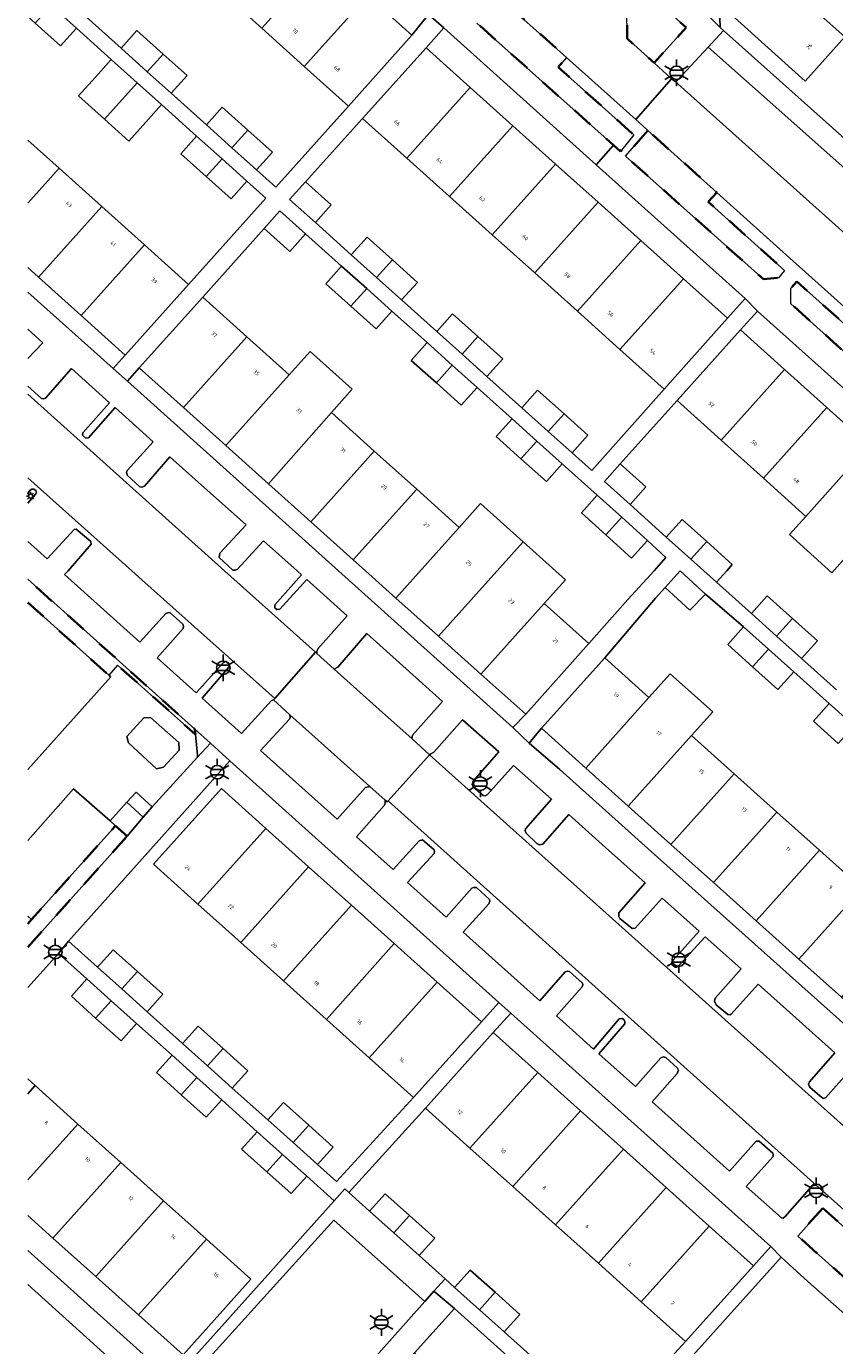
# Model space of a CAD drawing. Extents: x 105780 to 185197, y 477999 to 525027.
# Tile 59 of 256: x 105780 to 105857, y 478927 to 479051. Entities that reach past the tile are written whole.
import ezdxf
from ezdxf.enums import TextEntityAlignment as Align

# ---------------------------------------------------------------- set-up
doc = ezdxf.new("R2010")
doc.units = 0
doc.linetypes.add('XX-HIDDEN', pattern=[4, 2, -2])
for name, color, linetype, lineweight in [('B-GV-GR-MATERIAALGRENS-G', 252, 'XX-HIDDEN', 35), ('B-RO-IE-MEUBILAIR_WEGMEUBILAIR-S', 252, 'Continuous', 25), ('B-XX-KG-KADASTRAAL_BEBOUWING-G', 252, 'Continuous', 20), ('B1-WE-OG-BEBOUWING-T18', 7, 'Continuous', 18), ('B1-WE-OG-TERREIN_ERF-GV', 252, 'Continuous', 18), ('B1-WE-VH-VERHARDING_ASFALT-GV', 252, 'Continuous', 18), ('B1-WE-VH-VERHARDING_BETONSTRAATSTEEN-GV', 252, 'Continuous', 18), ('B1-WE-VH-VERHARDING_TEGEL-GV', 252, 'Continuous', 18)]:
    doc.layers.add(name, color=color, linetype=linetype, lineweight=lineweight)
doc.styles.add('NLCS-ISO', font='NLCS-ISO.ttf')
doc.styles.add('NLCS-ISO-M200-T18', font='NLCS-ISO.ttf', dxfattribs={"height": 0.36})

# ---------------------------------------------------------------- blocks, each defined once
blk = doc.blocks.new('B-SIE-WEG_LICHTMAST-SO')
at = {"ltscale": 0.1}
for p, q in [((0, 1.27), (0, 2.53)), ((-1.1, 0.63), (-2.19, 1.27)), ((1.1, 0.63), (2.19, 1.27)), ((-1.1, -0.63), (-2.19, -1.27)), ((0, -1.27), (0, -2.53)), ((1.1, -0.63), (2.19, -1.27))]:
    blk.add_line(p, q, dxfattribs=at)
at = {"flags": 128}
for points in [[(-1.16, 0.5), (1.16, 0.5)], [(-1.16, -0.5), (1.16, -0.5)]]:
    blk.add_lwpolyline(points, dxfattribs=at)
at = {"ltscale": 0.1}
blk.add_circle((0, 0), 1.27, dxfattribs=at)
at = {"style": 'NLCS-ISO'}
blk.add_attdef('TYPE', text='', height=1.8, dxfattribs=at).set_placement((0, 2.53), align=Align.BOTTOM_CENTER)

msp = doc.modelspace()

# ---------------------------------------------------------------- linework, layer by layer
at = {"layer": 'B-GV-GR-MATERIAALGRENS-G', "flags": 128}
for points in [[(105824.242, 479054.868), (105822.925, 479053.332), (105822.918, 479051.708), (105835.812, 479040.184), (105836.468, 479039.597), (105837.747, 479041.145), (105830.588, 479047.565), (105831.389, 479048.459)], [(105838.677, 479054.921), (105837.089, 479053.11), (105837.101, 479050.243), (105839.653, 479047.944), (105842.683, 479051.297)], [(105839.061, 479041.577), (105836.961, 479039.157), (105849.975, 479027.525), (105851.4, 479027.654), (105851.978, 479028.344), (105844.766, 479034.831), (105845.569, 479035.723)], [(105868.92, 479014.805), (105861.169, 479021.732), (105860.369, 479020.837), (105853.136, 479027.3), (105852.577, 479026.675), (105852.568, 479025.207), (105866.03, 479013.114), (105867.535, 479013.183)], [(105855.571, 478939.818), (105853.219, 478937.178), (105867.126, 478924.776), (105868.784, 478924.911), (105870.305, 478926.647), (105862.093, 478933.988)]]:
    msp.add_lwpolyline(points, close=True, dxfattribs=at)
for points in [[(105780.506, 478996.998), (105788.145, 478990.151), (105788.965, 478991.096), (105796.342, 478984.546), (105796.297, 478985.026), (105780.506, 478999.19)], [(105789.895, 478974.95), (105788.795, 478975.92), (105780.858, 478967.062), (105780.506, 478966.669)], [(105780.506, 478964.446), (105789.895, 478974.95)]]:
    msp.add_lwpolyline(points, dxfattribs=at)
at = {"layer": 'B-RO-IE-MEUBILAIR_WEGMEUBILAIR-S'}
for points in [[(105780.524, 479007.05), (105780.374, 479007.05)], [(105780.491, 479007.333), (105780.597, 479007.227)], [(105780.491, 479006.767), (105780.597, 479006.873)], [(105780.774, 479007.45), (105780.774, 479007.3)], [(105780.774, 479006.8), (105780.774, 479006.65)], [(105780.951, 479007.227), (105781.057, 479007.333)], [(105780.951, 479006.873), (105781.057, 479006.767)], [(105781.174, 479007.05), (105781.024, 479007.05)]]:
    msp.add_lwpolyline(points, dxfattribs=at)
msp.add_circle((105780.774, 479007.05), 0.2, dxfattribs=at)
at = {"layer": 'B-XX-KG-KADASTRAAL_BEBOUWING-G', "flags": 128}
for points in [[(105808.587, 479057.914), (105804.564, 479061.523), (105798.574, 479054.844), (105802.598, 479051.236)], [(105854.581, 479060.432), (105850.971, 479056.407), (105857.667, 479050.402), (105859.13, 479049.09), (105862.741, 479053.115), (105861.278, 479054.427)], [(105812.611, 479054.306), (105808.587, 479057.914), (105802.598, 479051.236), (105806.621, 479047.628)], [(105850.971, 479056.407), (105847.229, 479052.233), (105853.923, 479046.229), (105857.667, 479050.402)], [(105816.78, 479050.567), (105812.611, 479054.306), (105806.621, 479047.628), (105810.805, 479043.876)], [(105782.713, 479053.36), (105781.216, 479051.693), (105783.599, 479049.557), (105785.094, 479051.226)], [(105789.312, 479049.343), (105791.793, 479047.116), (105793.289, 479048.784), (105790.809, 479051.01)], [(105793.289, 479048.784), (105791.793, 479047.116), (105794.059, 479045.081), (105795.557, 479046.749)], [(105822.291, 479045.624), (105818.121, 479049.363), (105812.115, 479042.694), (105816.3, 479038.942)], [(105788.385, 479048.276), (105786.89, 479046.607), (105785.302, 479044.834), (105787.764, 479042.628), (105790.851, 479046.066)], [(105790.851, 479046.066), (105787.764, 479042.628), (105790.054, 479040.577), (105791.641, 479042.349), (105793.136, 479044.018)], [(105826.317, 479042.014), (105822.291, 479045.624), (105816.3, 479038.942), (105820.326, 479035.333)], [(105797.371, 479042.109), (105799.791, 479039.937), (105801.291, 479041.602), (105798.868, 479043.776)], [(105801.291, 479041.602), (105799.791, 479039.937), (105802.112, 479037.854), (105803.609, 479039.522)], [(105830.343, 479038.404), (105826.317, 479042.014), (105820.326, 479035.333), (105824.353, 479031.724)], [(105796.45, 479041.048), (105794.955, 479039.379), (105797.361, 479037.222), (105798.854, 479038.893)], [(105798.854, 479038.893), (105797.361, 479037.222), (105799.698, 479035.127), (105801.193, 479036.796)], [(105834.368, 479034.794), (105830.343, 479038.404), (105824.353, 479031.724), (105828.379, 479028.115)], [(105806.728, 479036.722), (105805.231, 479035.055), (105807.664, 479032.872), (105809.161, 479034.539)], [(105791.514, 479030.781), (105787.486, 479034.391), (105781.506, 479027.723), (105785.533, 479024.112)], [(105802.821, 479032.329), (105805.253, 479030.148), (105806.747, 479031.816), (105804.314, 479033.999)], [(105838.394, 479031.185), (105834.368, 479034.794), (105828.379, 479028.115), (105832.405, 479024.506)], [(105811.058, 479029.826), (105813.444, 479027.686), (105814.938, 479029.354), (105812.555, 479031.493)], [(105842.419, 479027.575), (105838.394, 479031.185), (105832.405, 479024.506), (105836.431, 479020.896)], [(105795.688, 479027.04), (105791.514, 479030.781), (105785.533, 479024.112), (105789.709, 479020.366)], [(105810.143, 479028.771), (105808.649, 479027.104), (105811.018, 479024.981), (105812.512, 479026.646)], [(105814.938, 479029.354), (105813.444, 479027.686), (105815.807, 479025.566), (105817.303, 479027.231)], [(105846.589, 479023.836), (105842.419, 479027.575), (105836.431, 479020.896), (105840.617, 479017.144)], [(105812.512, 479026.646), (105811.018, 479024.981), (105813.4, 479022.846), (105814.892, 479024.512)], [(105801.186, 479022.09), (105797.024, 479025.824), (105791.037, 479019.149), (105795.198, 479015.416)], [(105819.125, 479022.594), (105821.522, 479020.444), (105823.022, 479022.111), (105820.624, 479024.263)], [(105851.965, 479019.005), (105847.813, 479022.734), (105841.828, 479016.063), (105845.985, 479012.327)], [(105805.197, 479018.491), (105801.186, 479022.09), (105795.198, 479015.416), (105799.211, 479011.816)], [(105818.207, 479021.536), (105816.71, 479019.866), (105819.089, 479017.733), (105820.586, 479019.401)], [(105823.022, 479022.111), (105821.522, 479020.444), (105823.861, 479018.346), (105825.358, 479020.015)], [(105809.172, 479014.926), (105811.152, 479017.133), (105807.178, 479020.699), (105805.197, 479018.491), (105799.211, 479011.816), (105803.223, 479008.217)], [(105820.586, 479019.401), (105819.089, 479017.733), (105821.446, 479015.62), (105822.941, 479017.288)], [(105855.969, 479015.409), (105851.965, 479019.005), (105845.985, 479012.327), (105849.988, 479008.73)], [(105827.158, 479015.389), (105829.655, 479013.149), (105831.147, 479014.821), (105828.655, 479017.057)], [(105859.973, 479011.812), (105855.969, 479015.409), (105849.988, 479008.73), (105853.991, 479005.133)], [(105813.223, 479011.291), (105809.172, 479014.926), (105803.223, 479008.217), (105807.236, 479004.617)], [(105826.239, 479014.331), (105824.744, 479012.663), (105827.07, 479010.578), (105828.566, 479012.245)], [(105831.147, 479014.821), (105829.655, 479013.149), (105831.9, 479011.136), (105833.396, 479012.803)], [(105817.236, 479007.691), (105813.223, 479011.291), (105807.236, 479004.617), (105811.249, 479001.017)], [(105828.566, 479012.245), (105827.07, 479010.578), (105829.487, 479008.411), (105830.982, 479010.079)], [(105863.977, 479008.216), (105859.973, 479011.812), (105853.991, 479005.133), (105852.444, 479003.411), (105856.446, 478999.814), (105857.993, 479001.536)], [(105836.451, 479010.085), (105834.955, 479008.418), (105837.382, 479006.242), (105838.878, 479007.909)], [(105821.25, 479004.092), (105817.236, 479007.691), (105811.249, 479001.017), (105812.383, 479000), (105815.265, 478997.422)], [(105827.273, 479002.735), (105823.261, 479006.334), (105821.25, 479004.092), (105815.265, 478997.422), (105819.283, 478993.828)], [(105834.28, 479007.121), (105832.785, 479005.453), (105835.097, 479003.38), (105836.593, 479005.048)], [(105836.593, 479005.048), (105835.097, 479003.38), (105837.528, 479001.201), (105839.023, 479002.869)], [(105840.799, 479003.177), (105843.129, 479001.087), (105844.625, 479002.754), (105842.295, 479004.844)], [(105829.274, 478996.892), (105831.287, 478999.136), (105827.273, 479002.735), (105819.283, 478993.828), (105823.301, 478990.235)], [(105844.625, 479002.754), (105843.129, 479001.087), (105844.341, 479000), (105845.541, 478998.924), (105846.507, 479000), (105847.037, 479000.591)], [(105840.689, 478998.407), (105843.04, 478996.263), (105844.507, 478997.79), (105842.125, 479000)], [(105848.839, 478995.965), (105851.214, 478993.835), (105852.709, 478995.503), (105850.334, 478997.633)], [(105833.485, 478993.115), (105829.274, 478996.892), (105823.301, 478990.235), (105827.545, 478986.439)], [(105852.709, 478995.503), (105851.214, 478993.835), (105853.581, 478991.713), (105855.076, 478993.381)], [(105848.105, 478994.706), (105846.61, 478993.038), (105848.956, 478990.934), (105850.456, 478992.598)], [(105850.456, 478992.598), (105848.956, 478990.934), (105851.352, 478988.786), (105852.847, 478990.454)], [(105839.169, 478988.037), (105835.007, 478991.769), (105829.01, 478985.12), (105833.192, 478981.371)], [(105843.194, 478984.429), (105845.197, 478986.663), (105841.172, 478990.27), (105839.169, 478988.037), (105833.192, 478981.371), (105837.216, 478977.762)], [(105856.191, 478987.471), (105854.696, 478985.803), (105857.048, 478983.694), (105858.543, 478985.362)], [(105847.218, 478980.821), (105843.194, 478984.429), (105837.216, 478977.762), (105841.241, 478974.154)], [(105851.242, 478977.214), (105847.218, 478980.821), (105841.241, 478974.154), (105845.265, 478970.546)], [(105802.979, 478975.667), (105798.785, 478979.428), (105792.376, 478972.281), (105796.569, 478968.52)], [(105855.267, 478973.605), (105851.242, 478977.214), (105845.265, 478970.546), (105849.289, 478966.938)], [(105807.023, 478972.04), (105802.979, 478975.667), (105796.569, 478968.52), (105800.614, 478964.893)], [(105859.291, 478969.997), (105855.267, 478973.605), (105849.289, 478966.938), (105853.313, 478963.33)], [(105811.068, 478968.413), (105807.023, 478972.04), (105800.614, 478964.893), (105804.659, 478961.265)], [(105863.316, 478966.389), (105859.291, 478969.997), (105853.313, 478963.33), (105857.338, 478959.722)], [(105815.113, 478964.785), (105811.068, 478968.413), (105804.659, 478961.265), (105808.704, 478957.638)], [(105787.09, 478962.568), (105789.385, 478960.51), (105790.854, 478962.148), (105788.559, 478964.206)], [(105819.158, 478961.158), (105815.113, 478964.785), (105808.704, 478957.638), (105812.749, 478954.01)], [(105786.089, 478961.451), (105784.62, 478959.814), (105786.916, 478957.754), (105788.385, 478959.392)], [(105790.854, 478962.148), (105789.385, 478960.51), (105791.781, 478958.361), (105793.25, 478960)], [(105823.353, 478957.396), (105819.158, 478961.158), (105812.749, 478954.01), (105816.943, 478950.249)], [(105788.385, 478959.392), (105786.916, 478957.754), (105789.31, 478955.606), (105790.779, 478957.245)], [(105796.599, 478956.995), (105795.13, 478955.357), (105797.476, 478953.253), (105798.945, 478954.892)], [(105828.664, 478952.633), (105824.47, 478956.394), (105818.06, 478949.247), (105822.254, 478945.486)], [(105794.129, 478954.241), (105792.66, 478952.603), (105795.006, 478950.499), (105796.475, 478952.137)], [(105798.945, 478954.892), (105797.476, 478953.253), (105799.821, 478951.15), (105801.29, 478952.789)], [(105796.475, 478952.137), (105795.006, 478950.499), (105797.351, 478948.396), (105798.82, 478950.035)], [(105832.709, 478949.005), (105828.664, 478952.633), (105822.254, 478945.486), (105826.299, 478941.858)], [(105803.171, 478948.146), (105805.566, 478945.999), (105807.035, 478947.637), (105804.64, 478949.785)], [(105836.754, 478945.377), (105832.709, 478949.005), (105826.299, 478941.858), (105830.344, 478938.231)], [(105802.17, 478947.03), (105800.701, 478945.392), (105803.095, 478943.245), (105804.564, 478944.883)], [(105807.035, 478947.637), (105805.566, 478945.999), (105807.861, 478943.941), (105809.33, 478945.578)], [(105840.798, 478941.75), (105836.754, 478945.377), (105830.344, 478938.231), (105834.389, 478934.604)], [(105793.336, 478940.499), (105789.291, 478944.127), (105782.881, 478936.98), (105786.926, 478933.352)], [(105804.564, 478944.883), (105803.095, 478943.245), (105805.391, 478941.186), (105806.86, 478942.824)], [(105844.843, 478938.122), (105840.798, 478941.75), (105834.389, 478934.604), (105838.434, 478930.976)], [(105797.38, 478936.872), (105793.336, 478940.499), (105786.926, 478933.352), (105790.971, 478929.725)], [(105812.775, 478939.534), (105815.07, 478937.476), (105816.538, 478939.113), (105814.243, 478941.171)], [(105816.538, 478939.113), (105815.07, 478937.476), (105817.465, 478935.328), (105818.934, 478936.966)], [(105849.037, 478934.361), (105844.843, 478938.122), (105838.434, 478930.976), (105842.628, 478927.215)], [(105797.38, 478936.872), (105790.971, 478929.725), (105795.165, 478925.964), (105801.574, 478933.111)], [(105820.815, 478932.324), (105823.158, 478930.22), (105824.628, 478931.859), (105822.283, 478933.962)], [(105824.628, 478931.859), (105823.158, 478930.22), (105825.501, 478928.115), (105826.974, 478929.756)], [(105820.789, 478930.332), (105817.031, 478926.141), (105824.177, 478919.733), (105827.935, 478923.923)]]:
    msp.add_lwpolyline(points, close=True, dxfattribs=at)
for points in [[(105783.459, 479038.001), (105780.506, 479040.647)], [(105787.486, 479034.391), (105783.459, 479038.001), (105780.506, 479034.709)], [(105780.506, 479034.709), (105783.459, 479038.001)], [(105780.506, 479028.62), (105781.506, 479027.723), (105787.486, 479034.391)], [(105788.145, 478990.151), (105780.506, 478996.998)], [(105780.506, 478981.235), (105788.351, 478989.967), (105788.145, 478990.151)], [(105781.201, 478951.382), (105780.506, 478952.005)], [(105785.246, 478947.754), (105781.201, 478951.382), (105780.506, 478950.607)], [(105780.506, 478950.607), (105781.201, 478951.382)], [(105789.291, 478944.127), (105785.246, 478947.754), (105780.506, 478942.469)], [(105780.506, 478942.469), (105785.246, 478947.754)], [(105780.506, 478939.109), (105782.881, 478936.98), (105789.291, 478944.127)]]:
    msp.add_lwpolyline(points, dxfattribs=at)
at = {"layer": 'B1-WE-OG-TERREIN_ERF-GV', "flags": 128}
for points in [[(105780.506, 479083.097), (105784.445, 479079.565), (105788.469, 479075.957), (105792.492, 479072.348), (105796.516, 479068.739), (105800.54, 479065.132), (105804.564, 479061.523), (105808.587, 479057.914), (105812.611, 479054.306), (105816.78, 479050.567), (105818.361, 479052.524), (105818.37, 479052.535), (105783.571, 479083.707)], [(105780.506, 479057.246), (105781.274, 479056.557), (105782.771, 479058.224), (105785.157, 479056.083), (105787.52, 479053.962), (105786.022, 479052.295), (105789.312, 479049.343), (105790.809, 479051.01), (105793.289, 479048.784), (105795.557, 479046.749), (105794.059, 479045.081), (105797.371, 479042.109), (105798.868, 479043.776), (105801.291, 479041.602), (105803.609, 479039.522), (105802.112, 479037.854), (105803.933, 479036.22), (105810.805, 479043.876), (105806.621, 479047.628), (105802.598, 479051.236), (105798.574, 479054.844), (105794.55, 479058.453), (105790.527, 479062.061)], [(105845.838, 479053.151), (105845.904, 479051.304), (105846.216, 479051.025), (105860.019, 479038.686), (105862.204, 479041.122), (105863.874, 479039.625), (105867.934, 479044.157), (105866.264, 479045.654), (105868.417, 479048.055), (105870.512, 479050.392), (105872.182, 479048.895), (105875.161, 479052.218)], [(105862.741, 479053.115), (105859.13, 479049.09), (105857.667, 479050.402), (105853.923, 479046.229), (105847.229, 479052.233)], [(105780.506, 479040.647), (105783.459, 479038.001), (105787.486, 479034.391), (105791.514, 479030.781), (105795.688, 479027.04), (105802.995, 479035.181), (105801.193, 479036.796), (105799.698, 479035.127), (105797.361, 479037.222), (105794.955, 479039.379), (105796.45, 479041.048), (105793.136, 479044.018), (105791.641, 479042.349), (105790.054, 479040.577), (105787.764, 479042.628), (105785.302, 479044.834), (105786.89, 479046.607), (105788.385, 479048.276), (105785.094, 479051.226), (105783.599, 479049.557), (105781.216, 479051.693), (105780.506, 479052.329)], [(105780.506, 479026.318), (105788.57, 479019.094), (105789.709, 479020.366), (105785.533, 479024.112), (105781.506, 479027.723), (105780.506, 479028.62)], [(105876.799, 479000), (105849.418, 479024.523), (105847.813, 479022.734), (105851.965, 479019.005), (105855.969, 479015.409), (105859.973, 479011.812)], [(105857.993, 479001.536), (105856.446, 478999.814), (105852.444, 479003.411), (105853.991, 479005.133), (105849.988, 479008.73), (105845.985, 479012.327), (105841.828, 479016.063), (105836.451, 479010.085), (105838.878, 479007.909), (105837.382, 479006.242), (105840.799, 479003.177), (105842.295, 479004.844), (105844.625, 479002.754), (105847.037, 479000.591), (105846.507, 479000), (105845.541, 478998.924), (105848.839, 478995.965), (105850.334, 478997.633), (105852.709, 478995.503), (105855.076, 478993.381), (105853.581, 478991.713), (105856.879, 478988.754)], [(105857.048, 478983.694), (105854.696, 478985.803), (105856.191, 478987.471), (105852.847, 478990.454), (105851.352, 478988.786), (105848.956, 478990.934), (105846.61, 478993.038), (105848.105, 478994.706), (105844.507, 478997.79), (105843.04, 478996.263), (105840.689, 478998.407), (105839.791, 478997.407), (105835.007, 478991.769), (105839.169, 478988.037), (105841.172, 478990.27), (105845.197, 478986.663), (105843.194, 478984.429), (105847.218, 478980.821), (105851.242, 478977.214), (105855.267, 478973.605), (105859.291, 478969.997)], [(105788.281, 478976.374), (105789.851, 478978.146), (105790.73, 478979.093), (105792.261, 478977.702), (105796.547, 478982.379), (105796.529, 478982.57), (105796.342, 478984.546), (105788.965, 478991.096), (105788.145, 478990.151), (105788.351, 478989.967), (105780.506, 478981.235)], [(105788.795, 478975.92), (105788.281, 478976.374), (105784.831, 478979.418), (105780.506, 478974.519)], [(105780.506, 478974.519), (105784.831, 478979.418), (105788.281, 478976.374)], [(105780.506, 478967.383), (105780.858, 478967.062), (105788.795, 478975.92)], [(105780.858, 478967.062), (105780.506, 478967.383)], [(105780.506, 478966.669), (105780.858, 478967.062)], [(105803.095, 478943.245), (105800.701, 478945.392), (105802.17, 478947.03), (105798.82, 478950.035), (105797.351, 478948.396), (105795.006, 478950.499), (105792.66, 478952.603), (105794.129, 478954.241), (105790.779, 478957.245), (105789.31, 478955.606), (105786.916, 478957.754), (105784.62, 478959.814), (105786.089, 478961.451), (105783.403, 478963.86), (105780.506, 478960.635)], [(105780.506, 478952.005), (105781.201, 478951.382), (105785.246, 478947.754), (105789.291, 478944.127)], [(105835.368, 478919.311), (105842.628, 478927.215), (105838.434, 478930.976), (105834.389, 478934.604), (105830.344, 478938.231), (105826.299, 478941.858), (105822.254, 478945.486), (105818.06, 478949.247), (105810.838, 478941.271), (105812.775, 478939.534), (105814.243, 478941.171), (105816.538, 478939.113), (105818.934, 478936.966), (105817.465, 478935.328), (105819.908, 478933.137), (105820.815, 478932.324), (105822.283, 478933.962), (105824.628, 478931.859), (105826.974, 478929.756), (105825.501, 478928.115), (105828.856, 478925.113)], [(105789.291, 478944.127), (105793.336, 478940.499), (105797.38, 478936.872), (105801.574, 478933.111), (105795.165, 478925.964), (105790.971, 478929.725), (105786.926, 478933.352), (105782.881, 478936.98), (105780.506, 478939.109)], [(105780.506, 478935.804), (105794.198, 478923.517), (105809.437, 478940.513), (105806.86, 478942.824), (105805.391, 478941.186), (105803.095, 478943.245)], [(105871.099, 478915.891), (105870.878, 478918.133), (105854.174, 478932.895), (105851.646, 478935.168), (105850.041, 478933.384), (105838.535, 478920.587), (105840.588, 478918.741), (105838.521, 478916.431), (105837.999, 478916.898), (105823.782, 478901.256), (105822.235, 478899.554), (105816.552, 478893.3), (105813.02, 478889.415), (105804.041, 478879.536), (105800.443, 478875.577), (105795.659, 478870.267), (105796.26, 478869.73), (105794.194, 478867.418), (105784.079, 478856.098), (105782.856, 478854.776), (105780.506, 478852.151)], [(105788.032, 478893.806), (105791.657, 478897.848), (105795.282, 478901.89), (105798.906, 478905.932), (105802.531, 478909.974), (105806.156, 478914.015), (105809.781, 478918.057), (105813.406, 478922.099), (105817.031, 478926.141), (105820.789, 478930.332), (105818.856, 478931.956), (105818.011, 478931.007), (105805.16, 478916.57), (105802.229, 478913.294), (105780.506, 478889.016)]]:
    msp.add_lwpolyline(points, dxfattribs=at)
for points in [[(105834.195, 479038.338), (105819.781, 479051.271), (105818.121, 479049.363), (105822.291, 479045.624), (105826.317, 479042.014), (105830.343, 479038.404), (105834.368, 479034.794), (105838.394, 479031.185), (105842.419, 479027.575), (105846.589, 479023.836), (105848.265, 479025.714)], [(105824.353, 479031.724), (105820.326, 479035.333), (105816.3, 479038.942), (105812.115, 479042.694), (105806.728, 479036.722), (105809.161, 479034.539), (105807.664, 479032.872), (105811.058, 479029.826), (105812.555, 479031.493), (105814.938, 479029.354), (105817.303, 479027.231), (105815.807, 479025.566), (105819.125, 479022.594), (105820.624, 479024.263), (105823.022, 479022.111), (105825.358, 479020.015), (105823.861, 479018.346), (105827.158, 479015.389), (105828.655, 479017.057), (105831.147, 479014.821), (105833.396, 479012.803), (105831.9, 479011.136), (105833.764, 479009.464), (105840.617, 479017.144), (105836.431, 479020.896), (105832.405, 479024.506), (105828.379, 479028.115)], [(105819.089, 479017.733), (105816.71, 479019.866), (105818.207, 479021.536), (105814.892, 479024.512), (105813.4, 479022.846), (105811.018, 479024.981), (105808.649, 479027.104), (105810.143, 479028.771), (105806.747, 479031.816), (105805.253, 479030.148), (105802.821, 479032.329), (105797.024, 479025.824), (105801.186, 479022.09), (105805.197, 479018.491), (105807.178, 479020.699), (105811.152, 479017.133), (105809.172, 479014.926), (105813.223, 479011.291), (105817.236, 479007.691), (105821.25, 479004.092), (105823.261, 479006.334), (105827.273, 479002.735), (105831.287, 478999.136), (105829.274, 478996.892), (105833.485, 478993.115), (105837.165, 478997.273), (105839.646, 479000), (105840.775, 479001.243), (105839.023, 479002.869), (105837.528, 479001.201), (105835.097, 479003.38), (105832.785, 479005.453), (105834.28, 479007.121), (105830.982, 479010.079), (105829.487, 479008.411), (105827.07, 479010.578), (105824.744, 479012.663), (105826.239, 479014.331), (105822.941, 479017.288), (105821.446, 479015.62)], [(105815.265, 478997.422), (105812.383, 479000), (105811.249, 479001.017), (105807.236, 479004.617), (105803.223, 479008.217), (105799.211, 479011.816), (105795.198, 479015.416), (105791.037, 479019.149), (105789.911, 479017.894), (105809.841, 479000), (105826.301, 478985.197), (105827.545, 478986.439), (105823.301, 478990.235), (105819.283, 478993.828)], [(105794.791, 478983.059), (105794.758, 478983.764), (105792.099, 478986.143), (105791.466, 478986.123), (105789.867, 478984.343), (105790.02, 478983.747), (105792.661, 478981.306), (105793.319, 478981.441)], [(105794.791, 478983.059), (105793.319, 478981.441), (105792.661, 478981.306), (105790.02, 478983.747), (105789.867, 478984.343), (105791.466, 478986.123), (105792.099, 478986.143), (105794.758, 478983.764)], [(105841.241, 478974.154), (105837.216, 478977.762), (105833.192, 478981.371), (105829.01, 478985.12), (105827.841, 478983.73), (105830.739, 478981.235), (105839.389, 478973.5), (105868.441, 478947.524), (105869.557, 478948.766), (105865.387, 478952.505), (105861.362, 478956.113), (105857.338, 478959.722), (105853.313, 478963.33), (105849.289, 478966.938), (105845.265, 478970.546)], [(105797.75, 478983.722), (105796.297, 478985.026), (105796.342, 478984.546), (105796.529, 478982.57), (105796.547, 478982.379)], [(105812.749, 478954.01), (105808.704, 478957.638), (105804.659, 478961.265), (105800.614, 478964.893), (105796.569, 478968.52), (105792.376, 478972.281), (105798.785, 478979.428), (105802.979, 478975.667), (105807.023, 478972.04), (105811.068, 478968.413), (105815.113, 478964.785), (105819.158, 478961.158), (105823.353, 478957.396), (105824.995, 478959.227), (105799.588, 478982.05), (105784.346, 478965.029), (105787.09, 478962.568), (105788.559, 478964.206), (105790.854, 478962.148), (105793.25, 478960), (105791.781, 478958.361), (105795.13, 478955.357), (105796.599, 478956.995), (105798.945, 478954.892), (105801.29, 478952.789), (105799.821, 478951.15), (105803.171, 478948.146), (105804.64, 478949.785), (105807.035, 478947.637), (105809.33, 478945.578), (105807.861, 478943.941), (105809.665, 478942.324), (105816.943, 478950.249)], [(105790.73, 478979.093), (105789.851, 478978.146), (105791.417, 478976.723), (105792.261, 478977.702)], [(105791.417, 478976.723), (105789.851, 478978.146), (105788.281, 478976.374), (105788.795, 478975.92), (105789.895, 478974.95)], [(105826.112, 478958.225), (105824.47, 478956.394), (105828.664, 478952.633), (105832.709, 478949.005), (105836.754, 478945.377), (105840.798, 478941.75), (105844.843, 478938.122), (105849.037, 478934.361), (105850.685, 478936.198)]]:
    msp.add_lwpolyline(points, close=True, dxfattribs=at)
at = {"layer": 'B1-WE-VH-VERHARDING_ASFALT-GV', "flags": 128}
for points in [[(105857.662, 479031.856), (105841.62, 479046.222), (105841.3, 479046.46), (105837.925, 479042.597), (105838.548, 479042.038), (105839.061, 479041.577), (105845.569, 479035.723), (105852.78, 479029.236), (105852.791, 479029.226), (105853.936, 479028.195), (105861.169, 479021.732)], [(105780.506, 479008.786), (105790.319, 479000), (105791.004, 478999.388), (105803.827, 478987.937), (105807.683, 478992.305), (105799.083, 479000), (105780.506, 479016.66)], [(105882.546, 478926.738), (105882.076, 478926.904), (105881.072, 478927.258), (105879.982, 478927.766), (105878.996, 478928.328), (105877.293, 478929.806), (105871.488, 478935.099), (105818.45, 478982.609), (105814.545, 478978.271), (105828.808, 478965.462), (105846.499, 478949.575), (105854.979, 478941.96), (105856.369, 478940.714), (105862.889, 478934.886), (105871.096, 478927.55), (105874.471, 478924.536)], [(105780.506, 478925.958), (105785.177, 478921.769), (105787.358, 478919.837), (105788.697, 478918.574), (105789.186, 478917.941), (105789.644, 478917.129), (105790.038, 478916.247), (105790.268, 478915.288), (105790.422, 478914.061), (105790.393, 478913.208), (105790.204, 478912.201), (105789.459, 478910.521), (105788.716, 478909.309), (105796.615, 478918.072), (105792.578, 478921.71), (105780.506, 478932.591)]]:
    msp.add_lwpolyline(points, dxfattribs=at)
at = {"layer": 'B1-WE-VH-VERHARDING_BETONSTRAATSTEEN-GV', "flags": 128}
for points in [[(105838.677, 479054.921), (105834.542, 479058.602), (105832.961, 479056.905), (105829.862, 479056.727), (105827.843, 479058.521), (105826.13, 479060.042), (105822.745, 479056.211), (105823.149, 479055.848), (105824.242, 479054.868), (105831.389, 479048.459), (105837.925, 479042.597), (105841.3, 479046.46), (105839.653, 479047.944), (105837.101, 479050.243), (105837.089, 479053.11)], [(105851.983, 479043.024), (105844.755, 479049.452), (105841.858, 479046.332), (105841.62, 479046.222), (105857.662, 479031.856), (105857.826, 479032.406), (105860.519, 479035.433)], [(105815.302, 478991.591), (105812.531, 478994.078), (105809.789, 478990.889), (105809.451, 478990.713), (105814.017, 478986.627), (105816.78, 478984.154), (105816.838, 478984.458), (105819.676, 478987.665)], [(105814.017, 478986.627), (105809.451, 478990.713), (105807.814, 478992.187), (105807.683, 478992.305), (105803.827, 478987.937), (105803.701, 478987.794), (105805.259, 478986.377), (105808.522, 478983.458), (105812.811, 478979.622), (105814.265, 478978.322), (105814.445, 478978.161), (105814.545, 478978.271), (105818.45, 478982.609), (105816.78, 478984.154)], [(105808.522, 478983.458), (105805.259, 478986.377), (105805.276, 478986.123), (105805.221, 478985.975), (105802.476, 478983.022), (105809.715, 478976.536), (105812.4, 478979.52), (105812.811, 478979.622)], [(105814.545, 478978.271), (105814.445, 478978.161), (105814.265, 478978.322), (105814.251, 478978.019), (105814.171, 478977.829), (105811.559, 478974.883), (105815.02, 478971.781), (105817.467, 478974.505), (105817.778, 478974.578), (105818.879, 478973.63), (105818.925, 478973.475), (105818.874, 478973.296), (105816.37, 478970.571), (105820.027, 478967.294), (105822.452, 478970.014), (105822.606, 478970.08), (105822.87, 478970.083), (105824.107, 478968.955), (105824.124, 478968.789), (105824.037, 478968.55), (105821.634, 478965.854), (105828.855, 478959.381), (105831.256, 478962.115), (105831.468, 478962.185), (105831.675, 478962.165), (105832.88, 478961.065), (105832.917, 478960.9), (105832.848, 478960.701), (105830.44, 478957.959), (105831.949, 478956.607), (105833.933, 478954.829), (105836.338, 478957.67), (105836.628, 478957.722), (105836.789, 478957.631), (105836.897, 478957.401), (105836.886, 478957.224), (105834.418, 478954.395), (105837.889, 478951.284), (105840.287, 478954.013), (105840.516, 478954.082), (105840.753, 478954.034), (105841.869, 478953.035), (105841.944, 478952.836), (105841.841, 478952.517), (105839.477, 478949.86), (105846.76, 478943.295), (105849.282, 478946.143), (105849.576, 478946.137), (105850.862, 478945.001), (105850.908, 478944.866), (105850.886, 478944.699), (105848.353, 478941.86), (105851.682, 478938.88), (105851.839, 478938.868), (105852.029, 478939.013), (105854.561, 478941.871), (105854.858, 478941.993), (105854.979, 478941.96), (105846.499, 478949.575), (105828.808, 478965.462)], [(105818.011, 478931.007), (105809.401, 478938.688), (105794.987, 478922.741), (105794.198, 478923.517), (105792.578, 478921.71), (105796.615, 478918.072), (105800.289, 478914.76), (105802.229, 478913.294), (105805.16, 478916.57)]]:
    msp.add_lwpolyline(points, close=True, dxfattribs=at)
for points in [[(105780.506, 479020.027), (105781.92, 479021.533), (105780.506, 479022.798)], [(105780.506, 479016.66), (105799.083, 479000), (105807.683, 478992.305), (105807.814, 478992.187), (105807.816, 478992.385), (105807.909, 478992.618), (105810.673, 478995.745), (105806.849, 478999.177), (105804.313, 478996.365), (105804.033, 478996.342), (105803.849, 478996.51), (105803.825, 478996.789), (105806.369, 478999.608), (105805.932, 479000), (105802.774, 479002.834), (105800.298, 479000.155), (105800.085, 479000.052), (105799.856, 479000.061), (105798.584, 479001.238), (105798.638, 479001.646), (105801.13, 479004.32), (105797.209, 479007.821), (105793.935, 479010.744), (105791.531, 479007.97), (105791.285, 479007.896), (105791.097, 479007.928), (105789.902, 479009.015), (105789.837, 479009.292), (105789.891, 479009.461), (105792.361, 479012.176), (105788.768, 479015.404), (105786.253, 479012.552), (105785.974, 479012.528), (105785.681, 479012.795), (105785.691, 479013.024), (105788.237, 479015.867), (105784.649, 479019.101), (105782.179, 479016.297), (105782.005, 479016.237), (105781.806, 479016.259), (105780.506, 479017.419)], [(105780.506, 479002.757), (105782.337, 479001.111), (105784.887, 479003.893), (105785.088, 479003.918), (105786.469, 479002.752), (105786.48, 479002.503), (105784.31, 479000), (105783.985, 478999.628), (105791.091, 478993.238), (105793.555, 478995.97), (105793.822, 478996.045), (105793.958, 478996.02), (105795.141, 478994.963), (105795.212, 478994.78), (105795.171, 478994.54), (105792.729, 478991.766), (105796.396, 478988.468), (105798.991, 478991.343), (105799.161, 478991.413), (105799.28, 478991.399), (105799.539, 478991.182), (105799.566, 478991.059), (105799.504, 478990.902), (105796.965, 478987.958), (105800.693, 478984.619), (105803.527, 478987.734), (105803.701, 478987.794), (105803.827, 478987.937), (105791.004, 478999.388), (105790.319, 479000), (105780.506, 479008.786)], [(105780.506, 479007.362), (105780.73, 479007.614), (105780.902, 479007.715), (105781.079, 479007.713), (105781.272, 479007.577), (105781.324, 479007.372), (105781.276, 479007.276), (105780.506, 479006.39)], [(105858.326, 478953.041), (105855.868, 478950.264), (105855.657, 478950.176), (105855.478, 478950.246), (105854.396, 478951.195), (105854.281, 478951.356), (105854.245, 478951.502), (105854.312, 478951.74), (105856.732, 478954.475), (105852.761, 478958.025), (105849.472, 478960.966), (105846.939, 478958.128), (105846.834, 478958.074), (105846.627, 478958.094), (105845.508, 478959.021), (105845.356, 478959.347), (105845.431, 478959.635), (105847.868, 478962.41), (105844.489, 478965.417), (105841.98, 478962.707), (105841.781, 478962.551), (105841.633, 478962.574), (105841.338, 478962.824), (105841.328, 478963.039), (105841.454, 478963.22), (105843.906, 478965.949), (105840.424, 478969.069), (105837.871, 478966.249), (105837.569, 478966.205), (105836.428, 478967.171), (105836.333, 478967.333), (105836.336, 478967.686), (105838.801, 478970.512), (105835.06, 478973.875), (105831.6, 478976.986), (105829.14, 478974.19), (105828.824, 478974.107), (105828.589, 478974.248), (105827.56, 478975.204), (105827.481, 478975.425), (105827.522, 478975.614), (105829.977, 478978.429), (105826.384, 478981.612), (105823.914, 478978.884), (105823.705, 478978.757), (105823.508, 478978.789), (105822.566, 478979.606), (105822.483, 478979.821), (105822.551, 478980.136), (105824.976, 478982.911), (105821.56, 478985.918), (105818.856, 478982.881), (105818.573, 478982.722), (105818.45, 478982.609), (105871.488, 478935.099)]]:
    msp.add_lwpolyline(points, dxfattribs=at)
at = {"layer": 'B1-WE-VH-VERHARDING_TEGEL-GV', "flags": 128}
for points in [[(105894.683, 479107.426), (105892.578, 479109.082), (105876.674, 479091.421), (105872.103, 479086.133), (105867.051, 479080.469), (105862.277, 479075.286), (105843.112, 479054.082), (105845.904, 479051.304), (105845.838, 479053.151)], [(105797.476, 478953.253), (105795.13, 478955.357), (105791.781, 478958.361), (105789.385, 478960.51), (105787.09, 478962.568), (105784.346, 478965.029), (105783.403, 478963.86), (105786.089, 478961.451), (105788.385, 478959.392), (105790.779, 478957.245), (105794.129, 478954.241), (105796.475, 478952.137), (105798.82, 478950.035), (105802.17, 478947.03), (105804.564, 478944.883), (105806.86, 478942.824), (105809.437, 478940.513), (105810.438, 478941.63), (105810.838, 478941.271), (105818.06, 478949.247), (105824.47, 478956.394), (105826.112, 478958.225), (105824.995, 478959.227), (105823.353, 478957.396), (105816.943, 478950.249), (105809.665, 478942.324), (105807.861, 478943.941), (105805.566, 478945.999), (105803.171, 478948.146), (105799.821, 478951.15)], [(105809.401, 478938.688), (105818.011, 478931.007), (105818.856, 478931.956), (105819.908, 478933.137), (105817.465, 478935.328), (105815.07, 478937.476), (105812.775, 478939.534), (105810.838, 478941.271), (105810.438, 478941.63), (105809.437, 478940.513), (105794.198, 478923.517), (105794.987, 478922.741)], [(105853.219, 478937.178), (105855.571, 478939.818), (105862.093, 478933.988), (105870.305, 478926.647), (105868.784, 478924.911), (105867.126, 478924.776)]]:
    msp.add_lwpolyline(points, close=True, dxfattribs=at)
for points in [[(105838.677, 479054.921), (105842.683, 479051.297), (105839.653, 479047.944), (105841.3, 479046.46), (105841.62, 479046.222), (105841.858, 479046.332), (105844.755, 479049.452), (105846.216, 479051.025), (105845.904, 479051.304), (105843.112, 479054.082)], [(105782.713, 479053.36), (105785.094, 479051.226), (105788.385, 479048.276), (105790.851, 479046.066), (105793.136, 479044.018), (105796.45, 479041.048), (105798.854, 479038.893), (105801.193, 479036.796), (105802.995, 479035.181), (105795.688, 479027.04), (105789.709, 479020.366), (105788.57, 479019.094), (105789.911, 479017.894), (105791.037, 479019.149), (105797.024, 479025.824), (105802.821, 479032.329), (105804.314, 479033.999), (105806.747, 479031.816), (105810.143, 479028.771), (105812.512, 479026.646), (105814.892, 479024.512), (105818.207, 479021.536), (105820.586, 479019.401), (105822.941, 479017.288), (105826.239, 479014.331), (105828.566, 479012.245), (105830.982, 479010.079), (105834.28, 479007.121), (105836.593, 479005.048), (105839.023, 479002.869), (105840.775, 479001.243), (105839.646, 479000), (105837.165, 478997.273), (105833.485, 478993.115), (105827.545, 478986.439), (105826.301, 478985.197), (105827.841, 478983.73), (105829.01, 478985.12), (105835.007, 478991.769), (105839.791, 478997.407), (105840.689, 478998.407), (105842.125, 479000), (105844.507, 478997.79), (105848.105, 478994.706), (105850.456, 478992.598), (105852.847, 478990.454), (105856.191, 478987.471), (105858.543, 478985.362)], [(105840.799, 479003.177), (105837.382, 479006.242), (105834.955, 479008.418), (105836.451, 479010.085), (105841.828, 479016.063), (105847.813, 479022.734), (105849.418, 479024.523), (105848.265, 479025.714), (105846.589, 479023.836), (105840.617, 479017.144), (105833.764, 479009.464), (105831.9, 479011.136), (105829.655, 479013.149), (105827.158, 479015.389), (105823.861, 479018.346), (105821.522, 479020.444), (105819.125, 479022.594), (105815.807, 479025.566), (105813.444, 479027.686), (105811.058, 479029.826), (105807.664, 479032.872), (105805.231, 479035.055), (105806.728, 479036.722), (105812.115, 479042.694), (105818.121, 479049.363), (105819.781, 479051.271), (105818.361, 479052.524), (105816.78, 479050.567), (105810.805, 479043.876), (105803.933, 479036.22), (105802.112, 479037.854), (105799.791, 479039.937), (105797.371, 479042.109), (105794.059, 479045.081), (105791.793, 479047.116), (105789.312, 479049.343), (105786.022, 479052.295)], [(105818.361, 479052.524), (105819.781, 479051.271), (105834.195, 479038.338), (105835.812, 479040.184), (105822.918, 479051.708)], [(105860.019, 479038.686), (105846.216, 479051.025), (105844.755, 479049.452), (105851.983, 479043.024), (105860.519, 479035.433)], [(105861.169, 479021.732), (105853.936, 479028.195), (105852.791, 479029.226), (105852.78, 479029.236), (105845.569, 479035.723), (105844.766, 479034.831), (105851.978, 479028.344), (105851.4, 479027.654), (105849.975, 479027.525), (105836.961, 479039.157), (105839.061, 479041.577), (105838.548, 479042.038), (105837.925, 479042.597), (105831.389, 479048.459), (105830.588, 479047.565), (105837.747, 479041.145), (105836.468, 479039.597), (105835.812, 479040.184), (105834.195, 479038.338), (105848.265, 479025.714), (105849.418, 479024.523), (105876.799, 479000)], [(105868.441, 478947.524), (105839.389, 478973.5), (105830.739, 478981.235), (105827.841, 478983.73), (105826.301, 478985.197), (105809.841, 479000), (105789.911, 479017.894), (105788.57, 479019.094), (105780.506, 479026.318)], [(105866.03, 479013.114), (105852.568, 479025.207), (105852.577, 479026.675), (105853.136, 479027.3), (105860.369, 479020.837)], [(105780.506, 479022.798), (105781.92, 479021.533), (105780.506, 479020.027)], [(105780.506, 479017.419), (105781.806, 479016.259), (105782.005, 479016.237), (105782.179, 479016.297), (105784.649, 479019.101), (105788.237, 479015.867), (105785.691, 479013.024), (105785.681, 479012.795), (105785.974, 479012.528), (105786.253, 479012.552), (105788.768, 479015.404), (105792.361, 479012.176), (105789.891, 479009.461), (105789.837, 479009.292), (105789.902, 479009.015), (105791.097, 479007.928), (105791.285, 479007.896), (105791.531, 479007.97), (105793.935, 479010.744), (105797.209, 479007.821), (105801.13, 479004.32), (105798.638, 479001.646), (105798.584, 479001.238), (105799.856, 479000.061), (105800.085, 479000.052), (105800.298, 479000.155), (105802.774, 479002.834), (105805.932, 479000), (105806.369, 478999.608), (105803.825, 478996.789), (105803.849, 478996.51), (105804.033, 478996.342), (105804.313, 478996.365), (105806.849, 478999.177), (105810.673, 478995.745), (105807.909, 478992.618), (105807.816, 478992.385), (105807.814, 478992.187), (105809.451, 478990.713), (105809.789, 478990.889), (105812.531, 478994.078), (105815.302, 478991.591), (105819.676, 478987.665), (105816.838, 478984.458), (105816.78, 478984.154), (105818.45, 478982.609), (105818.573, 478982.722), (105818.856, 478982.881), (105821.56, 478985.918), (105824.976, 478982.911), (105822.551, 478980.136), (105822.483, 478979.821), (105822.566, 478979.606), (105823.508, 478978.789), (105823.705, 478978.757), (105823.914, 478978.884), (105826.384, 478981.612), (105829.977, 478978.429), (105827.522, 478975.614), (105827.481, 478975.425), (105827.56, 478975.204), (105828.589, 478974.248), (105828.824, 478974.107), (105829.14, 478974.19), (105831.6, 478976.986), (105835.06, 478973.875), (105838.801, 478970.512), (105836.336, 478967.686), (105836.333, 478967.333), (105836.428, 478967.171), (105837.569, 478966.205), (105837.871, 478966.249), (105840.424, 478969.069), (105843.906, 478965.949), (105841.454, 478963.22), (105841.328, 478963.039), (105841.338, 478962.824), (105841.633, 478962.574), (105841.781, 478962.551), (105841.98, 478962.707), (105844.489, 478965.417), (105847.868, 478962.41), (105845.431, 478959.635), (105845.356, 478959.347), (105845.508, 478959.021), (105846.627, 478958.094), (105846.834, 478958.074), (105846.939, 478958.128), (105849.472, 478960.966), (105852.761, 478958.025), (105856.732, 478954.475), (105854.312, 478951.74), (105854.245, 478951.502), (105854.281, 478951.356), (105854.396, 478951.195), (105855.478, 478950.246), (105855.657, 478950.176), (105855.868, 478950.264), (105858.326, 478953.041)], [(105780.506, 479006.39), (105781.276, 479007.276), (105781.324, 479007.372), (105781.272, 479007.577), (105781.079, 479007.713), (105780.902, 479007.715), (105780.73, 479007.614), (105780.506, 479007.362)], [(105856.369, 478940.714), (105854.979, 478941.96), (105854.858, 478941.993), (105854.561, 478941.871), (105852.029, 478939.013), (105851.839, 478938.868), (105851.682, 478938.88), (105848.353, 478941.86), (105850.886, 478944.699), (105850.908, 478944.866), (105850.862, 478945.001), (105849.576, 478946.137), (105849.282, 478946.143), (105846.76, 478943.295), (105839.477, 478949.86), (105841.841, 478952.517), (105841.944, 478952.836), (105841.869, 478953.035), (105840.753, 478954.034), (105840.516, 478954.082), (105840.287, 478954.013), (105837.889, 478951.284), (105834.418, 478954.395), (105836.886, 478957.224), (105836.897, 478957.401), (105836.789, 478957.631), (105836.628, 478957.722), (105836.338, 478957.67), (105833.933, 478954.829), (105831.949, 478956.607), (105830.44, 478957.959), (105832.848, 478960.701), (105832.917, 478960.9), (105832.88, 478961.065), (105831.675, 478962.165), (105831.468, 478962.185), (105831.256, 478962.115), (105828.855, 478959.381), (105821.634, 478965.854), (105824.037, 478968.55), (105824.124, 478968.789), (105824.107, 478968.955), (105822.87, 478970.083), (105822.606, 478970.08), (105822.452, 478970.014), (105820.027, 478967.294), (105816.37, 478970.571), (105818.874, 478973.296), (105818.925, 478973.475), (105818.879, 478973.63), (105817.778, 478974.578), (105817.467, 478974.505), (105815.02, 478971.781), (105811.559, 478974.883), (105814.171, 478977.829), (105814.251, 478978.019), (105814.265, 478978.322), (105812.811, 478979.622), (105812.4, 478979.52), (105809.715, 478976.536), (105802.476, 478983.022), (105805.221, 478985.975), (105805.276, 478986.123), (105805.259, 478986.377), (105803.701, 478987.794), (105803.527, 478987.734), (105800.693, 478984.619), (105796.965, 478987.958), (105799.504, 478990.902), (105799.566, 478991.059), (105799.539, 478991.182), (105799.28, 478991.399), (105799.161, 478991.413), (105798.991, 478991.343), (105796.396, 478988.468), (105792.729, 478991.766), (105795.171, 478994.54), (105795.212, 478994.78), (105795.141, 478994.963), (105793.958, 478996.02), (105793.822, 478996.045), (105793.555, 478995.97), (105791.091, 478993.238), (105783.985, 478999.628), (105784.31, 479000), (105786.48, 479002.503), (105786.469, 479002.752), (105785.088, 479003.918), (105784.887, 479003.893), (105782.337, 479001.111), (105780.506, 479002.757)], [(105856.879, 478988.754), (105853.581, 478991.713), (105851.214, 478993.835), (105848.839, 478995.965), (105845.541, 478998.924), (105844.341, 479000), (105843.129, 479001.087), (105840.799, 479003.177)], [(105780.506, 478999.19), (105796.297, 478985.026), (105797.75, 478983.722), (105799.588, 478982.05), (105824.995, 478959.227), (105826.112, 478958.225), (105850.685, 478936.198), (105851.646, 478935.168), (105854.174, 478932.895), (105870.878, 478918.133), (105871.099, 478915.891), (105876.401, 478921.789), (105876.128, 478922.35), (105875.473, 478923.397), (105874.471, 478924.536), (105871.096, 478927.55), (105862.889, 478934.886), (105856.369, 478940.714)], [(105799.588, 478982.05), (105797.75, 478983.722), (105796.547, 478982.379), (105792.261, 478977.702), (105791.417, 478976.723), (105789.895, 478974.95), (105780.506, 478964.446)], [(105780.506, 478960.635), (105783.403, 478963.86), (105784.346, 478965.029), (105799.588, 478982.05)], [(105780.506, 478932.591), (105792.578, 478921.71), (105794.198, 478923.517), (105780.506, 478935.804)], [(105838.535, 478920.587), (105850.041, 478933.384), (105851.646, 478935.168), (105850.685, 478936.198), (105849.037, 478934.361), (105842.628, 478927.215), (105835.368, 478919.311)], [(105828.856, 478925.113), (105825.501, 478928.115), (105823.158, 478930.22), (105820.815, 478932.324), (105819.908, 478933.137), (105818.856, 478931.956), (105820.789, 478930.332), (105827.935, 478923.923)]]:
    msp.add_lwpolyline(points, dxfattribs=at)

# ---------------------------------------------------------------- block references
at = {"layer": 'B-RO-IE-MEUBILAIR_WEGMEUBILAIR-S', "xscale": 0.5, "yscale": 0.5, "zscale": 0.5}
for p in [(105841.77, 479047.02), (105798.969, 478990.839), (105798.399, 478980.98), (105823.244, 478979.894), (105783.106, 478963.993), (105841.979, 478963.281), (105854.958, 478941.445), (105813.896, 478929.021)]:
    msp.add_blockref('B-SIE-WEG_LICHTMAST-SO', p, dxfattribs=at)

# ---------------------------------------------------------------- texts
at = {"layer": 'B1-WE-OG-BEBOUWING-T18', "style": 'NLCS-ISO-M200-T18'}
for s, rotation, p in [('70', 318.1, (105805.738, 479050.973)), ('26', 48.1, (105854.306, 479049.5)), ('68', 318.1, (105809.716, 479047.406)), ('66', 318.1, (105815.397, 479042.303)), ('64', 318.1, (105819.396, 479038.718)), ('62', 318.1, (105823.422, 479035.109)), ('43', 318.1, (105784.39, 479034.613)), ('60', 318.1, (105827.493, 479031.46)), ('41', 318.1, (105788.557, 479030.879)), ('39', 318.1, (105792.445, 479027.394)), ('58', 318.1, (105831.475, 479027.89)), ('56', 318.1, (105835.528, 479024.257)), ('37', 318.1, (105798.095, 479022.31)), ('54', 318.1, (105839.527, 479020.672)), ('35', 318.1, (105802.108, 479018.709)), ('33', 318.1, (105806.121, 479015.11)), ('52', 318.2, (105845.068, 479015.709)), ('31', 318.1, (105810.273, 479011.384)), ('50', 318.2, (105849.119, 479012.076)), ('48', 318.2, (105853.081, 479008.522)), ('29', 318.1, (105814.146, 479007.91)), ('27', 318.1, (105818.158, 479004.311)), ('25', 318.1, (105822.171, 479000.711)), ('23', 318.1, (105826.183, 478997.111)), ('21', 318.1, (105830.336, 478993.385)), ('19', 318.1, (105836.074, 478988.262)), ('17', 318.1, (105840.099, 478984.653)), ('15', 318.1, (105844.123, 478981.045)), ('13', 318.1, (105848.147, 478977.438)), ('11', 318.1, (105852.312, 478973.703)), ('24', 318.1, (105795.63, 478971.916)), ('9', 318.1, (105856.319, 478970.11)), ('22', 318.1, (105799.675, 478968.288)), ('20', 318.1, (105803.765, 478964.621)), ('18', 318.1, (105807.765, 478961.033)), ('16', 318.1, (105811.837, 478957.382)), ('14', 318.1, (105815.855, 478953.778)), ('12', 318.1, (105821.314, 478948.882)), ('8', 318.1, (105782.264, 478947.876)), ('10', 318.1, (105825.405, 478945.214)), ('10', 318.1, (105786.14, 478944.399)), ('8', 318.1, (105829.282, 478941.735)), ('12', 318.1, (105790.23, 478940.731)), ('6', 318.1, (105833.354, 478938.084)), ('14', 318.1, (105794.275, 478937.103)), ('4', 318.1, (105837.372, 478934.481)), ('16', 318.1, (105798.293, 478933.5)), ('2', 318.1, (105841.417, 478930.853))]:
    msp.add_text(s, height=0.36, rotation=rotation, dxfattribs=at).set_placement(p, align=Align.MIDDLE)

doc.saveas('drawing.dxf')
